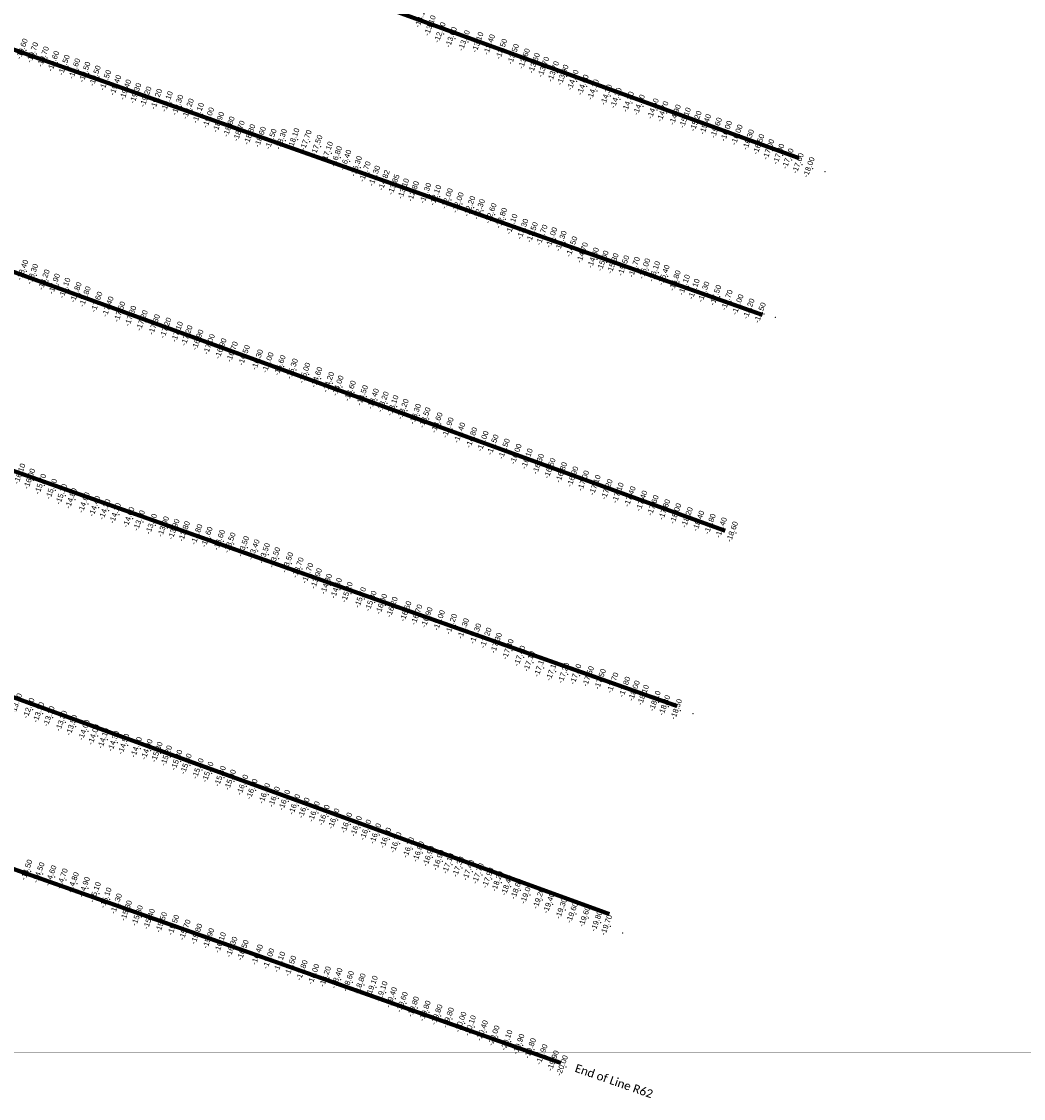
# Model space of a CAD drawing. Header units: feet. Extents: x 850675 to 1077306, y 463961 to 606658.
# Tile 34 of 77: x 945423 to 947828, y 532726 to 535311. Entities that reach past the tile are written whole.
import ezdxf
from ezdxf.enums import TextEntityAlignment as Align

# ---------------------------------------------------------------- set-up
doc = ezdxf.new("R2010")
doc.units = ezdxf.units.FT
doc.header["$MEASUREMENT"] = 0
doc.header["$XCLIPFRAME"] = 0
doc.header["$PDSIZE"] = 100
doc.linetypes.add('DASHED', pattern=[0.75, 0.5, -0.25])
for name, color, linetype in [('ELEV8', 7, 'Continuous'), ('MATCHLINE', 7, 'DASHED'), ('Plan', 150, 'Continuous'), ('POINTS8', 7, 'Continuous'), ('Text', 255, 'Continuous')]:
    doc.layers.add(name, color=color, linetype=linetype)
doc.layers.add('MrSID', color=251, linetype='Continuous', transparency=0.2)
doc.styles.add('Legend', font='calibri.ttf')
doc.styles.add('MM-STANDARD', font='txt', dxfattribs={"height": 1})
picture_1 = doc.add_image_def('image4.sid', size_in_pixel=(6320, 6970))
picture_2 = doc.add_image_def('image11.jpg', size_in_pixel=(1570, 944))

msp = doc.modelspace()

# ---------------------------------------------------------------- linework, layer by layer
at = {"layer": 'MATCHLINE', "color": 1, "const_width": 1, "flags": 128}
msp.add_lwpolyline([(963828.314, 532836.9648), (899094.3378, 532836.9648)], dxfattribs=at)
at = {"layer": 'Plan', "const_width": 10}
for points in [[(944469.92, 536009.4), (947289.077, 534983.3079)], [(944332.84, 535623.76), (947201.5762, 534606.8456)], [(944247.7, 535131.06), (947112.0157, 534088.5314)], [(944168.1, 534670.39), (946996.6588, 533667.6971)], [(944013.4, 534194.92), (946834.1598, 533168.2445)], [(943889.3, 533813.45), (946717.8555, 532810.7375)]]:
    msp.add_lwpolyline(points, dxfattribs=at)
at = {"layer": 'POINTS8', "color": 250, "linetype": 'Continuous', "lineweight": 0, "transparency": 33554687}
for p in [(946412.95, 535298.27, -13.1), (946436.6, 535281.64, -12.9), (946463.63, 535270.27, -13), (946494.61, 535262.34, -13.1), (945433.57, 535242.38, -19.6), (946527.38, 535258.15, -13.1), (946555.15, 535252.64, -13.4), (946584.38, 535241.93, -13.5), (945458.82, 535233.63, -19.7), (945484.39, 535223.61, -19.7), (945509.06, 535212.79, -19.6), (946612.65, 535229.71, -13.5), (946638.78, 535218.79, -13.6), (945534.41, 535203.36, -19.5), (945559.55, 535194.92, -19.6), (945584.14, 535186.73, -19.5), (946662.83, 535207.99, -13.6), (946685.26, 535198.82, -13.7), (946708.85, 535188.1, -13.7), (945608.77, 535177.74, -19.5), (945633.85, 535167, -19.5), (946731.56, 535179.76, -13.9), (946755.62, 535167.58, -14), (945658, 535155.11, -19.4), (945682.07, 535144.28, -19.4), (945706.22, 535135.64, -19.3), (946779.84, 535155.94, -14), (946804.39, 535144.46, -14.1), (946836.08, 535132.13, -14.3), (945730.62, 535127.44, -19.2), (945756.1, 535121.79, -19.2), (945781.76, 535116.01, -19.1), (945806.92, 535107.69, -19.3), (946859.19, 535124.41, -14.3), (946888.49, 535115.36, -14.3), (946914.68, 535108.01, -14.4), (945832.25, 535098.57, -19.2), (945856.61, 535088.45, -19.1), (946948.19, 535098.85, -14.5), (946971.46, 535092.02, -14.7), (947001.18, 535084.2, -14.9), (945881.08, 535077.25, -19), (945905.22, 535066.41, -18.9), (945930.29, 535055.51, -18.8), (947025.15, 535076.84, -15.1), (947050.96, 535068.97, -15.2), (947073.86, 535061.1, -15.4), (945954.49, 535045.38, -18.7), (945979.93, 535036.93, -18.8), (946005.51, 535030.86, -18.6), (946085.71, 535027.38, -18.1), (947099.81, 535052.8, -15.6), (947124.05, 535045.11, -16), (947149.53, 535035.92, -16), (946031.03, 535025.79, -18.5), (946055.84, 535025.47, -18.3), (946114.98, 535023, -17.7), (946141.05, 535010.85, -17.5), (947177.1, 535024.34, -16.3), (947201.81, 535013.12, -16.5), (946166.44, 534995.04, -17.1), (946188.04, 534984.26, -16.8), (947225.53, 535000.9, -17), (947249.68, 534989.84, -17), (947271.84, 534978.75, -17.2), (946210.48, 534975.32, -16.4), (946235.9, 534960.57, -16.3), (947296.22, 534967.57, -17.6), (947322.26, 534957.99, -18), (947351.64, 534950.55, -18.2), (946256.85, 534947.65, -15.7), (946279.51, 534937.48, -15.3), (946302.3567, 534926.906, -14.8179), (946325.8501, 534916.438, -13.8539), (946348.98, 534906.69, -13.1), (946372.71, 534900.23, -12.8), (946402.18, 534895.9, -12.3), (946426.32, 534890.95, -12.1), (946454.02, 534882.94, -12), (946480.07, 534873.36, -12), (946507.99, 534864.42, -12.2), (946530.88, 534857.17, -12.3), (946558.8, 534847.41, -12.6), (946584.24, 534836.17, -12.8), (946609.1, 534821.49, -13.1), (946635.25, 534809.84, -13.3), (946657.96, 534801.82, -13.5), (946681.26, 534795.59, -13.7), (946704.58, 534789.42, -14), (946727.27, 534781.03, -14.3), (946753.03, 534767.61, -14.5), (946778.47, 534753.15, -14.7), (946804.56, 534740.64, -14.8), (946827.76, 534733.4, -15), (946851.83, 534727.19, -15.3), (946877.43, 534721.95, -15.5), (946902.96, 534718.31, -15.7), (945434.89, 534711.41, -18.4), (945458.69, 534701.69, -18.3), (946927.78, 534714.74, -16), (946951.55, 534708.11, -16.1), (946974.24, 534699.24, -16.4), (945486.29, 534688.11, -18.2), (945511.09, 534678.3, -17.9), (945536.11, 534668.26, -18.1), (947000.93, 534686.05, -16.8), (947023.27, 534675.8, -17.1), (947046.4, 534665.68, -17.1), (945562.78, 534657.68, -17.8), (945584.9, 534647.67, -17.8), (947069.84, 534659.03, -17.3), (947098.36, 534650.94, -17.5), (947125.55, 534639.45, -17.7), (945612.93, 534634.82, -17.6), (945639.79, 534623.42, -17.4), (947151.7, 534628.55, -18), (947178.01, 534618.29, -18.2), (945667.83, 534611.2, -17.5), (945694.25, 534600.97, -17.3), (945721.59, 534590.24, -17.2), (947205.17, 534608.89, -18.5), (947232.34, 534601.36, -18.6), (945750.93, 534580.41, -17.3), (945778.5, 534572.54, -17.2), (945806.14, 534563.04, -17.1), (945829.2, 534554.07, -17.2), (945855.42, 534543.81, -16.9), (945882.71, 534533.06, -17), (945910.78, 534522.85, -16.9), (945938.02, 534515.01, -16.7), (945966.75, 534506.7, -16.5), (945998.55, 534496.16, -16.3), (946023.68, 534489.15, -16), (946052.41, 534482.53, -15.6), (946082.13, 534474.29, -15.3), (946112.1, 534464.35, -15), (946140.88, 534453.88, -14.6), (946169.21, 534442.34, -14.2), (946191.85, 534433.54, -14), (946221.22, 534421.26, -13.6), (946250.33, 534410.43, -13.5), (946276.54, 534402.2, -13.4), (946300.05, 534394.93, -13.2), (946323.47, 534386.23, -13.1), (946348.03, 534377.35, -13.2), (946377.59, 534365.59, -13.3), (946400.52, 534357.03, -13.5), (946429.42, 534344.97, -13.6), (946455.91, 534333, -13.9), (946483.82, 534320.87, -14.4), (946512.91, 534309.08, -14.8), (946539.75, 534300.41, -15), (946563.69, 534291.91, -15.5), (946590.7, 534281.98, -15.5), (946619.08, 534269.57, -16), (946645.69, 534258.38, -16.1), (946672.77, 534245.74, -16.3), (946700.36, 534235.3, -16.5), (945427.94, 534222.3, -16.1), (945451.47, 534210.08, -16), (946728.18, 534225.5, -16.8), (946755.22, 534215.32, -16.9), (946781.04, 534205.51, -17), (945477.97, 534197.45, -15.7), (945504.25, 534185.56, -15.3), (946808.75, 534195.01, -17.1), (946837.36, 534184.74, -17.2), (946863.94, 534176.46, -17.1), (945528.14, 534173.11, -15.1), (945551.41, 534163.11, -14.8), (945582.31, 534153.04, -14.6), (946892.68, 534167.53, -17.4), (946920.92, 534157.16, -17.4), (945608.01, 534144.19, -14.4), (945632.17, 534136.58, -14.2), (945657.24, 534127.48, -14.1), (946948.02, 534146.3, -17.6), (946975.61, 534136.25, -17.8), (947002.38, 534126.78, -18), (945689.73, 534117.73, -14), (945714.67, 534109.81, -13.9), (945743.95, 534101.6, -13.9), (947029.91, 534117.43, -18.2), (947057.38, 534109.05, -18.4), (947084.97, 534101.59, -18.8), (945772.65, 534095.36, -13.9), (945797.95, 534088.91, -13.9), (945822.87, 534083.83, -13.8), (945852.93, 534076.55, -13.8), (947111.79, 534092.82, -18.4), (947138.23, 534083, -18.6), (945877.32, 534070.42, -13.6), (945907.1, 534063.26, -13.6), (945932.36, 534056.76, -13.5), (945964.93, 534047.93, -13.5), (945989.97, 534040.05, -13.4), (946015.15, 534031.38, -13.5), (946039.88, 534021.34, -13.5), (946070.89, 534009.28, -13.5), (946096.04, 533996.88, -13.7), (946119.07, 533983.53, -13.7), (946139.97, 533970.81, -13.9), (946163.88, 533957.58, -14.3), (946187.8, 533947.48, -14.6), (946213.64, 533937.76, -15.2), (946245.78, 533925.14, -15.7), (946270.8, 533916.77, -15.8), (946296.39, 533909.4, -16), (946321.63, 533902.19, -16.2), (946354.58, 533891.93, -16.5), (946380.9, 533883.99, -16.7), (946405.37, 533877.28, -16.9), (946434.92, 533870.23, -17), (946464.14, 533861.39, -17.2), (946492.7, 533850.66, -17.3), (946522.22, 533838.36, -17.3), (946546.93, 533828.22, -17.2), (946571.82, 533815.92, -17.3), (946599.92, 533800.73, -17.3), (946628.09, 533784.86, -17.4), (946650.98, 533771.79, -17.1), (946676.06, 533759.31, -17.1), (946705.16, 533750.02, -17.1), (946733.67, 533743.88, -17.2), (946762.41, 533740.86, -17.4), (946792.6, 533735.78, -17.5), (946821.36, 533729.22, -17.5), (946851.42, 533720.43, -17.7), (946880.11, 533710.48, -17.8), (946902.69, 533701.33, -18), (946924.46, 533691.05, -18.1), (945449.8, 533659.47, -12.8), (946952.63, 533676.58, -18.1), (946975.69, 533666.17, -18.3), (947004.18, 533656.91, -18.5), (945473.4, 533649.29, -13.1), (945498.15, 533639.75, -13.1), (947034.41, 533649.63, -18.7), (945528.04, 533628.9, -13.3), (945552.79, 533618.5, -13.5), (945582.44, 533606.9, -14), (945605.58, 533596.12, -14), (945628.97, 533587.04, -14.1), (945653.21, 533580.19, -14.3), (945677.58, 533573.3, -14.5), (945707.94, 533565.68, -14.7), (945733.15, 533560.46, -14.9), (945757.16, 533554.07, -15.3), (945780.11, 533545.43, -15.2), (945804.73, 533534.97, -15.3), (945827.18, 533525.78, -15.3), (945855.96, 533514.51, -15.5), (945879.42, 533506.2, -15.7), (945909.1, 533496.03, -15.8), (945933.35, 533487.36, -15.9), (945962.82, 533475.28, -16), (945985.39, 533465.07, -16.1), (946015.55, 533454.74, -16.2), (946039.05, 533446.58, -16.4), (946063.51, 533438.72, -16.3), (946087.7, 533428.36, -16.4), (946110.26, 533420.07, -16.4), (946134.62, 533411.11, -16.6), (946158.44, 533402.91, -16.5), (946181.9, 533394.15, -16.6), (946212.31, 533384.18, -16.5), (946235.76, 533375.97, -16.7), (946258.54, 533367.32, -16.6), (946281.94, 533358.33, -16.7), (946306.12, 533348.12, -16.7), (946330.69, 533337.05, -16.7), (946361.24, 533324.86, -16.7), (946385.09, 533315.06, -16.8), (946409.19, 533304.22, -16.9), (945444.56, 533271.33, -14.5), (946432.81, 533294.82, -16.9), (946456.28, 533286.58, -17.1), (946480.42, 533278.74, -17.3), (946505.05, 533270.51, -17.4), (945473.92, 533264.83, -14.5), (945502.57, 533257.49, -14.6), (945529.71, 533250.05, -14.7), (946528.19, 533262.51, -17.7), (946551.78, 533252.19, -17.9), (946574.27, 533243.64, -18.2), (945556.27, 533241.17, -14.8), (945582.86, 533229.78, -14.9), (945609.05, 533217.49, -15.1), (946597.31, 533233.99, -18.4), (946620.14, 533225.56, -18.6), (945634.76, 533204.15, -15.1), (946643.72, 533214.38, -19), (946673.38, 533202.31, -19.2), (945659.69, 533189.96, -15.3), (945683.88, 533173.28, -15.3), (946698.12, 533191.37, -19.4), (946727.94, 533178.37, -19.3), (946753.95, 533168.31, -19.6), (945710.48, 533161.54, -15.3), (945738.71, 533153.29, -15.4), (945768.08, 533145.37, -15.5), (946783.68, 533158.84, -19.6), (946812.8, 533148.06, -19.8), (945797.19, 533138.73, -15.5), (945824.59, 533127.33, -15.7), (945852.66, 533117.55, -15.8), (946836.25, 533138.72, -19.7), (946865.52, 533123.17, -19.9), (945881.29, 533106.68, -15.9), (945909.56, 533096.86, -16.1), (945937.03, 533086.16, -16.3), (945963.86, 533078.57, -16.5), (945998.23, 533067.6, -16.4), (946025.7, 533058.16, -17), (946051.63, 533050.24, -17.1), (946078.08, 533040.59, -17.5), (946105.54, 533030.07, -17.8), (946133.55, 533020.7, -18), (946161.31, 533014.9, -18.2), (946189.11, 533011.13, -18.4), (946216.67, 533004.08, -18.6), (946244.88, 532998.06, -18.8), (946273.78, 532992.53, -19.1), (946297.13, 532979.28, -19.1), (946320.14, 532965.01, -19.4), (946345.84, 532953.78, -19.6), (946372.69, 532942.68, -19.8), (946400.7, 532932.69, -19.8), (946429.22, 532923.69, -19.8), (946456.65, 532916.3, -19.8), (946486.68, 532905.99, -20), (946509.76, 532897.44, -20.1), (946538.43, 532885.52, -20.4), (946566.09, 532873.2, -20), (946596.98, 532862.4, -20.1), (946625.81, 532852.86, -19.9), (946653.45, 532842.76, -19.8), (946681.24, 532828.11, -19.9), (946708.33, 532813.02, -19.9), (946730.09, 532801.47, -20)]:
    msp.add_point(p, dxfattribs=at)

# ---------------------------------------------------------------- texts
at = {"layer": 'ELEV8', "color": 18, "true_color": 0x000000, "transparency": 33554687, "style": 'MM-STANDARD'}
for s, p in [('-13.10', (946390.25, 535317.94, -13.1)), ('-13.10', (946412.95, 535298.27, -13.1)), ('-12.90', (946436.6, 535281.64, -12.9)), ('-13.00', (946463.63, 535270.27, -13)), ('-13.10', (946494.61, 535262.34, -13.1)), ('-13.10', (946527.38, 535258.15, -13.1)), ('-19.60', (945433.57, 535242.38, -19.6)), ('-19.70', (945458.82, 535233.63, -19.7)), ('-13.40', (946555.15, 535252.64, -13.4)), ('-13.50', (946584.38, 535241.93, -13.5)), ('-19.70', (945484.39, 535223.61, -19.7)), ('-19.60', (945509.06, 535212.79, -19.6)), ('-13.50', (946612.65, 535229.71, -13.5)), ('-13.60', (946638.78, 535218.79, -13.6)), ('-13.60', (946662.83, 535207.99, -13.6)), ('-19.50', (945534.41, 535203.36, -19.5)), ('-19.60', (945559.55, 535194.92, -19.6)), ('-19.50', (945584.14, 535186.73, -19.5)), ('-13.70', (946685.26, 535198.82, -13.7)), ('-13.70', (946708.85, 535188.1, -13.7)), ('-19.50', (945608.77, 535177.74, -19.5)), ('-19.50', (945633.85, 535167, -19.5)), ('-19.40', (945658, 535155.11, -19.4)), ('-13.90', (946731.56, 535179.76, -13.9)), ('-14.00', (946755.62, 535167.58, -14)), ('-14.00', (946779.84, 535155.94, -14)), ('-19.40', (945682.07, 535144.28, -19.4)), ('-19.30', (945706.22, 535135.64, -19.3)), ('-14.10', (946804.39, 535144.46, -14.1)), ('-14.30', (946836.08, 535132.13, -14.3)), ('-19.20', (945730.62, 535127.44, -19.2)), ('-19.20', (945756.1, 535121.79, -19.2)), ('-19.10', (945781.76, 535116.01, -19.1)), ('-19.30', (945806.92, 535107.69, -19.3)), ('-14.30', (946859.19, 535124.41, -14.3)), ('-14.30', (946888.49, 535115.36, -14.3)), ('-14.40', (946914.68, 535108.01, -14.4)), ('-19.20', (945832.25, 535098.57, -19.2)), ('-19.10', (945856.61, 535088.45, -19.1)), ('-19.00', (945881.08, 535077.25, -19)), ('-14.50', (946948.19, 535098.85, -14.5)), ('-14.70', (946971.46, 535092.02, -14.7)), ('-14.90', (947001.18, 535084.2, -14.9)), ('-15.10', (947025.15, 535076.84, -15.1)), ('-18.90', (945905.22, 535066.41, -18.9)), ('-18.80', (945930.29, 535055.51, -18.8)), ('-15.20', (947050.96, 535068.97, -15.2)), ('-15.40', (947073.86, 535061.1, -15.4)), ('-15.60', (947099.81, 535052.8, -15.6)), ('-18.70', (945954.49, 535045.38, -18.7)), ('-18.80', (945979.93, 535036.93, -18.8)), ('-18.60', (946005.51, 535030.86, -18.6)), ('-18.50', (946031.03, 535025.79, -18.5)), ('-18.30', (946055.84, 535025.47, -18.3)), ('-18.10', (946085.71, 535027.38, -18.1)), ('-16.00', (947124.05, 535045.11, -16)), ('-16.00', (947149.53, 535035.92, -16)), ('-17.70', (946114.98, 535023, -17.7)), ('-17.50', (946141.05, 535010.85, -17.5)), ('-16.30', (947177.1, 535024.34, -16.3)), ('-16.50', (947201.81, 535013.12, -16.5)), ('-17.00', (947225.53, 535000.9, -17)), ('-17.10', (946166.44, 534995.04, -17.1)), ('-16.80', (946188.04, 534984.26, -16.8)), ('-16.40', (946210.48, 534975.32, -16.4)), ('-17.00', (947249.68, 534989.84, -17)), ('-17.20', (947271.84, 534978.75, -17.2)), ('-16.30', (946235.9, 534960.57, -16.3)), ('-15.70', (946256.85, 534947.65, -15.7)), ('-17.60', (947296.22, 534967.57, -17.6)), ('-18.00', (947322.26, 534957.99, -18)), ('-15.30', (946279.51, 534937.48, -15.3)), ('-14.82', (946302.3567, 534926.906, -14.8179)), ('-13.85', (946325.8501, 534916.438, -13.8539)), ('-13.10', (946348.98, 534906.69, -13.1)), ('-12.80', (946372.71, 534900.23, -12.8)), ('-12.30', (946402.18, 534895.9, -12.3)), ('-12.10', (946426.32, 534890.95, -12.1)), ('-12.00', (946454.02, 534882.94, -12)), ('-12.00', (946480.07, 534873.36, -12)), ('-12.20', (946507.99, 534864.42, -12.2)), ('-12.30', (946530.88, 534857.17, -12.3)), ('-12.60', (946558.8, 534847.41, -12.6)), ('-12.80', (946584.24, 534836.17, -12.8)), ('-13.10', (946609.1, 534821.49, -13.1)), ('-13.30', (946635.25, 534809.84, -13.3)), ('-13.50', (946657.96, 534801.82, -13.5)), ('-13.70', (946681.26, 534795.59, -13.7)), ('-14.00', (946704.58, 534789.42, -14)), ('-14.30', (946727.27, 534781.03, -14.3)), ('-14.50', (946753.03, 534767.61, -14.5)), ('-14.70', (946778.47, 534753.15, -14.7)), ('-14.80', (946804.56, 534740.64, -14.8)), ('-15.00', (946827.76, 534733.4, -15)), ('-15.30', (946851.83, 534727.19, -15.3)), ('-15.50', (946877.43, 534721.95, -15.5)), ('-15.70', (946902.96, 534718.31, -15.7)), ('-16.00', (946927.78, 534714.74, -16)), ('-18.40', (945434.89, 534711.41, -18.4)), ('-18.30', (945458.69, 534701.69, -18.3)), ('-16.10', (946951.55, 534708.11, -16.1)), ('-16.40', (946974.24, 534699.24, -16.4)), ('-18.20', (945486.29, 534688.11, -18.2)), ('-17.90', (945511.09, 534678.3, -17.9)), ('-18.10', (945536.11, 534668.26, -18.1)), ('-16.80', (947000.93, 534686.05, -16.8)), ('-17.10', (947023.27, 534675.8, -17.1)), ('-17.10', (947046.4, 534665.68, -17.1)), ('-17.80', (945562.78, 534657.68, -17.8)), ('-17.80', (945584.9, 534647.67, -17.8)), ('-17.30', (947069.84, 534659.03, -17.3)), ('-17.50', (947098.36, 534650.94, -17.5)), ('-17.70', (947125.55, 534639.45, -17.7)), ('-17.60', (945612.93, 534634.82, -17.6)), ('-17.40', (945639.79, 534623.42, -17.4)), ('-18.00', (947151.7, 534628.55, -18)), ('-18.20', (947178.01, 534618.29, -18.2)), ('-17.50', (945667.83, 534611.2, -17.5)), ('-17.30', (945694.25, 534600.97, -17.3)), ('-17.20', (945721.59, 534590.24, -17.2)), ('-18.50', (947205.17, 534608.89, -18.5)), ('-17.30', (945750.93, 534580.41, -17.3)), ('-17.20', (945778.5, 534572.54, -17.2)), ('-17.10', (945806.14, 534563.04, -17.1)), ('-17.20', (945829.2, 534554.07, -17.2)), ('-16.90', (945855.42, 534543.81, -16.9)), ('-17.00', (945882.71, 534533.06, -17)), ('-16.90', (945910.78, 534522.85, -16.9)), ('-16.70', (945938.02, 534515.01, -16.7)), ('-16.50', (945966.75, 534506.7, -16.5)), ('-16.30', (945998.55, 534496.16, -16.3)), ('-16.00', (946023.68, 534489.15, -16)), ('-15.60', (946052.41, 534482.53, -15.6)), ('-15.30', (946082.13, 534474.29, -15.3)), ('-15.00', (946112.1, 534464.35, -15)), ('-14.60', (946140.88, 534453.88, -14.6)), ('-14.20', (946169.21, 534442.34, -14.2)), ('-14.00', (946191.85, 534433.54, -14)), ('-13.60', (946221.22, 534421.26, -13.6)), ('-13.50', (946250.33, 534410.43, -13.5)), ('-13.40', (946276.54, 534402.2, -13.4)), ('-13.20', (946300.05, 534394.93, -13.2)), ('-13.10', (946323.47, 534386.23, -13.1)), ('-13.20', (946348.03, 534377.35, -13.2)), ('-13.30', (946377.59, 534365.59, -13.3)), ('-13.50', (946400.52, 534357.03, -13.5)), ('-13.60', (946429.42, 534344.97, -13.6)), ('-13.90', (946455.91, 534333, -13.9)), ('-14.40', (946483.82, 534320.87, -14.4)), ('-14.80', (946512.91, 534309.08, -14.8)), ('-15.00', (946539.75, 534300.41, -15)), ('-15.50', (946563.69, 534291.91, -15.5)), ('-15.50', (946590.7, 534281.98, -15.5)), ('-16.00', (946619.08, 534269.57, -16)), ('-16.10', (946645.69, 534258.38, -16.1)), ('-16.30', (946672.77, 534245.74, -16.3)), ('-16.50', (946700.36, 534235.3, -16.5)), ('-16.80', (946728.18, 534225.5, -16.8)), ('-16.10', (945427.94, 534222.3, -16.1)), ('-16.00', (945451.47, 534210.08, -16)), ('-16.90', (946755.22, 534215.32, -16.9)), ('-17.00', (946781.04, 534205.51, -17)), ('-15.70', (945477.97, 534197.45, -15.7)), ('-15.30', (945504.25, 534185.56, -15.3)), ('-15.10', (945528.14, 534173.11, -15.1)), ('-17.10', (946808.75, 534195.01, -17.1)), ('-17.20', (946837.36, 534184.74, -17.2)), ('-17.10', (946863.94, 534176.46, -17.1)), ('-14.80', (945551.41, 534163.11, -14.8)), ('-14.60', (945582.31, 534153.04, -14.6)), ('-17.40', (946892.68, 534167.53, -17.4)), ('-17.40', (946920.92, 534157.16, -17.4)), ('-17.60', (946948.02, 534146.3, -17.6)), ('-14.40', (945608.01, 534144.19, -14.4)), ('-14.20', (945632.17, 534136.58, -14.2)), ('-14.10', (945657.24, 534127.48, -14.1)), ('-17.80', (946975.61, 534136.25, -17.8)), ('-18.00', (947002.38, 534126.78, -18)), ('-14.00', (945689.73, 534117.73, -14)), ('-13.90', (945714.67, 534109.81, -13.9)), ('-13.90', (945743.95, 534101.6, -13.9)), ('-13.90', (945772.65, 534095.36, -13.9)), ('-18.20', (947029.91, 534117.43, -18.2)), ('-18.40', (947057.38, 534109.05, -18.4)), ('-18.80', (947084.97, 534101.59, -18.8)), ('-13.90', (945797.95, 534088.91, -13.9)), ('-13.80', (945822.87, 534083.83, -13.8)), ('-13.80', (945852.93, 534076.55, -13.8)), ('-13.60', (945877.32, 534070.42, -13.6)), ('-18.40', (947111.79, 534092.82, -18.4)), ('-18.60', (947138.23, 534083, -18.6)), ('-13.60', (945907.1, 534063.26, -13.6)), ('-13.50', (945932.36, 534056.76, -13.5)), ('-13.50', (945964.93, 534047.93, -13.5)), ('-13.40', (945989.97, 534040.05, -13.4)), ('-13.50', (946015.15, 534031.38, -13.5)), ('-13.50', (946039.88, 534021.34, -13.5)), ('-13.50', (946070.89, 534009.28, -13.5)), ('-13.70', (946096.04, 533996.88, -13.7)), ('-13.70', (946119.07, 533983.53, -13.7)), ('-13.90', (946139.97, 533970.81, -13.9)), ('-14.30', (946163.88, 533957.58, -14.3)), ('-14.60', (946187.8, 533947.48, -14.6)), ('-15.20', (946213.64, 533937.76, -15.2)), ('-15.70', (946245.78, 533925.14, -15.7)), ('-15.80', (946270.8, 533916.77, -15.8)), ('-16.00', (946296.39, 533909.4, -16)), ('-16.20', (946321.63, 533902.19, -16.2)), ('-16.50', (946354.58, 533891.93, -16.5)), ('-16.70', (946380.9, 533883.99, -16.7)), ('-16.90', (946405.37, 533877.28, -16.9)), ('-17.00', (946434.92, 533870.23, -17)), ('-17.20', (946464.14, 533861.39, -17.2)), ('-17.30', (946492.7, 533850.66, -17.3)), ('-17.30', (946522.22, 533838.36, -17.3)), ('-17.20', (946546.93, 533828.22, -17.2)), ('-17.30', (946571.82, 533815.92, -17.3)), ('-17.30', (946599.92, 533800.73, -17.3)), ('-17.40', (946628.09, 533784.86, -17.4)), ('-17.10', (946650.98, 533771.79, -17.1)), ('-17.10', (946676.06, 533759.31, -17.1)), ('-17.10', (946705.16, 533750.02, -17.1)), ('-17.20', (946733.67, 533743.88, -17.2)), ('-17.40', (946762.41, 533740.86, -17.4)), ('-17.50', (946792.6, 533735.78, -17.5)), ('-17.50', (946821.36, 533729.22, -17.5)), ('-17.70', (946851.42, 533720.43, -17.7)), ('-17.80', (946880.11, 533710.48, -17.8)), ('-18.00', (946902.69, 533701.33, -18)), ('-18.10', (946924.46, 533691.05, -18.1)), ('-13.10', (945420.16, 533670.4, -13.1)), ('-12.80', (945449.8, 533659.47, -12.8)), ('-18.10', (946952.63, 533676.58, -18.1)), ('-18.30', (946975.69, 533666.17, -18.3)), ('-18.50', (947004.18, 533656.91, -18.5)), ('-13.10', (945473.4, 533649.29, -13.1)), ('-13.10', (945498.15, 533639.75, -13.1)), ('-13.30', (945528.04, 533628.9, -13.3)), ('-13.50', (945552.79, 533618.5, -13.5)), ('-14.00', (945582.44, 533606.9, -14)), ('-14.00', (945605.58, 533596.12, -14)), ('-14.10', (945628.97, 533587.04, -14.1)), ('-14.30', (945653.21, 533580.19, -14.3)), ('-14.50', (945677.58, 533573.3, -14.5)), ('-14.70', (945707.94, 533565.68, -14.7)), ('-14.90', (945733.15, 533560.46, -14.9)), ('-15.30', (945757.16, 533554.07, -15.3)), ('-15.20', (945780.11, 533545.43, -15.2)), ('-15.30', (945804.73, 533534.97, -15.3)), ('-15.30', (945827.18, 533525.78, -15.3)), ('-15.50', (945855.96, 533514.51, -15.5)), ('-15.70', (945879.42, 533506.2, -15.7)), ('-15.80', (945909.1, 533496.03, -15.8)), ('-15.90', (945933.35, 533487.36, -15.9)), ('-16.00', (945962.82, 533475.28, -16)), ('-16.10', (945985.39, 533465.07, -16.1)), ('-16.20', (946015.55, 533454.74, -16.2)), ('-16.40', (946039.05, 533446.58, -16.4)), ('-16.30', (946063.51, 533438.72, -16.3)), ('-16.40', (946087.7, 533428.36, -16.4)), ('-16.40', (946110.26, 533420.07, -16.4)), ('-16.60', (946134.62, 533411.11, -16.6)), ('-16.50', (946158.44, 533402.91, -16.5)), ('-16.60', (946181.9, 533394.15, -16.6)), ('-16.50', (946212.31, 533384.18, -16.5)), ('-16.70', (946235.76, 533375.97, -16.7)), ('-16.60', (946258.54, 533367.32, -16.6)), ('-16.70', (946281.94, 533358.33, -16.7)), ('-16.70', (946306.12, 533348.12, -16.7)), ('-16.70', (946330.69, 533337.05, -16.7)), ('-16.70', (946361.24, 533324.86, -16.7)), ('-16.80', (946385.09, 533315.06, -16.8)), ('-16.90', (946409.19, 533304.22, -16.9)), ('-16.90', (946432.81, 533294.82, -16.9)), ('-14.50', (945444.56, 533271.33, -14.5)), ('-17.10', (946456.28, 533286.58, -17.1)), ('-17.30', (946480.42, 533278.74, -17.3)), ('-17.40', (946505.05, 533270.51, -17.4)), ('-14.50', (945473.92, 533264.83, -14.5)), ('-14.60', (945502.57, 533257.49, -14.6)), ('-14.70', (945529.71, 533250.05, -14.7)), ('-14.80', (945556.27, 533241.17, -14.8)), ('-17.70', (946528.19, 533262.51, -17.7)), ('-17.90', (946551.78, 533252.19, -17.9)), ('-18.20', (946574.27, 533243.64, -18.2)), ('-14.90', (945582.86, 533229.78, -14.9)), ('-15.10', (945609.05, 533217.49, -15.1)), ('-18.40', (946597.31, 533233.99, -18.4)), ('-18.60', (946620.14, 533225.56, -18.6)), ('-15.10', (945634.76, 533204.15, -15.1)), ('-15.30', (945659.69, 533189.96, -15.3)), ('-19.00', (946643.72, 533214.38, -19)), ('-19.20', (946673.38, 533202.31, -19.2)), ('-19.40', (946698.12, 533191.37, -19.4)), ('-15.30', (945683.88, 533173.28, -15.3)), ('-19.30', (946727.94, 533178.37, -19.3)), ('-19.60', (946753.95, 533168.31, -19.6)), ('-15.30', (945710.48, 533161.54, -15.3)), ('-15.40', (945738.71, 533153.29, -15.4)), ('-15.50', (945768.08, 533145.37, -15.5)), ('-15.50', (945797.19, 533138.73, -15.5)), ('-19.60', (946783.68, 533158.84, -19.6)), ('-19.80', (946812.8, 533148.06, -19.8)), ('-19.70', (946836.25, 533138.72, -19.7)), ('-15.70', (945824.59, 533127.33, -15.7)), ('-15.80', (945852.66, 533117.55, -15.8)), ('-15.90', (945881.29, 533106.68, -15.9)), ('-16.10', (945909.56, 533096.86, -16.1)), ('-16.30', (945937.03, 533086.16, -16.3)), ('-16.50', (945963.86, 533078.57, -16.5)), ('-16.40', (945998.23, 533067.6, -16.4)), ('-17.00', (946025.7, 533058.16, -17)), ('-17.10', (946051.63, 533050.24, -17.1)), ('-17.50', (946078.08, 533040.59, -17.5)), ('-17.80', (946105.54, 533030.07, -17.8)), ('-18.00', (946133.55, 533020.7, -18)), ('-18.20', (946161.31, 533014.9, -18.2)), ('-18.40', (946189.11, 533011.13, -18.4)), ('-18.60', (946216.67, 533004.08, -18.6)), ('-18.80', (946244.88, 532998.06, -18.8)), ('-19.10', (946273.78, 532992.53, -19.1)), ('-19.10', (946297.13, 532979.28, -19.1)), ('-19.40', (946320.14, 532965.01, -19.4)), ('-19.60', (946345.84, 532953.78, -19.6)), ('-19.80', (946372.69, 532942.68, -19.8)), ('-19.80', (946400.7, 532932.69, -19.8)), ('-19.80', (946429.22, 532923.69, -19.8)), ('-19.80', (946456.65, 532916.3, -19.8)), ('-20.00', (946486.68, 532905.99, -20)), ('-20.10', (946509.76, 532897.44, -20.1)), ('-20.40', (946538.43, 532885.52, -20.4)), ('-20.00', (946566.09, 532873.2, -20)), ('-20.10', (946596.98, 532862.4, -20.1)), ('-19.90', (946625.81, 532852.86, -19.9)), ('-19.80', (946653.45, 532842.76, -19.8)), ('-19.90', (946681.24, 532828.11, -19.9)), ('-19.90', (946708.33, 532813.02, -19.9)), ('-20.00', (946730.09, 532801.47, -20))]:
    msp.add_text(s, height=13, rotation=70, dxfattribs=at).set_placement(p, align=Align.BOTTOM_CENTER)
at = {"layer": 'Text', "color": 18, "true_color": 0x000000, "style": 'Legend'}
msp.add_text('End of Line R62', height=20, rotation=340.768833, dxfattribs=at).set_placement((946845.1799, 532767.5011), align=Align.MIDDLE_CENTER)

# ---------------------------------------------------------------- pictures from other files: only their frames are drawn
at = {"layer": 'MrSID'}
image = msp.add_image(picture_2, insert=(851552.7296, 463961.3689), size_in_units=(225757.9943, 135742.3864), rotation=0.370518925, dxfattribs=at)
image.dxf.flags = 7
image = msp.add_image(picture_1, insert=(944016.6721, 515780.4844), size_in_units=(20734.9081, 22867.4541), dxfattribs=at)
image.set_boundary_path([(1823.218344, -0.5), (-0.5, -0.5), (-0.5, 6685.048516), (299.218344, 6685.048516), (299.218344, 5448.837583), (908.818344, 5448.837583), (908.818344, 4212.62665), (1213.618344, 4212.62665), (1213.618344, 1740.204784), (1518.418344, 1740.204784), (1518.418344, 564.95385), (1823.218344, 564.95385), (1823.218344, -0.5)])

doc.saveas('drawing.dxf')
